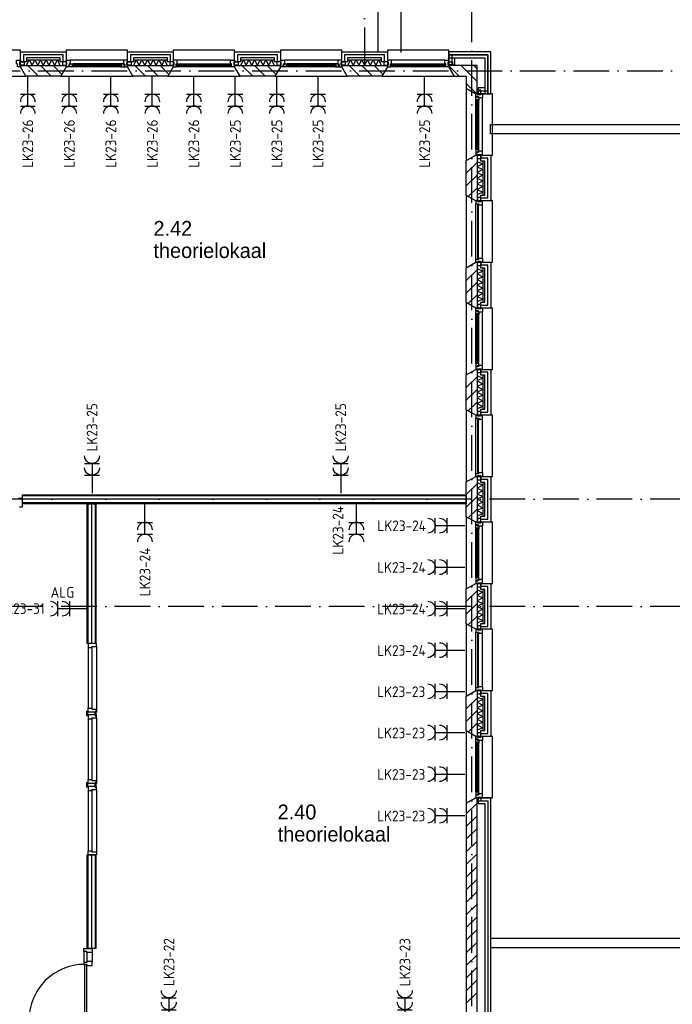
# Model space of a CAD drawing. Header units: millimetres. Extents: x -6587 to 112885, y 244 to 84344.
# Tile 55 of 57: x 76602 to 87571, y 42219 to 58769. Entities that reach past the tile are written whole.
import ezdxf
from ezdxf.enums import TextEntityAlignment as Align

# ---------------------------------------------------------------- set-up
doc = ezdxf.new("R2010")
doc.units = ezdxf.units.MM
doc.header["$LTSCALE"] = 100
doc.linetypes.add('DASHDOT', pattern=[9, 6, -1.5, 0, -1.5])
doc.layers.get('0').update_dxf_attribs({"color": 9, "linetype": 'CONTINUOUS'})
for name, color, linetype in [('AL$7----_STRAMIEN', 1, 'DASHDOT'), ('AL21----_BUITENWAND', 4, 'CONTINUOUS'), ('AL21K---_ISOLATIE', 1, 'CONTINUOUS'), ('AL22----_BINNENWAND', 7, 'CONTINUOUS'), ('AL27----_DAKEN', 7, 'CONTINUOUS'), ('AL28----_KONSTRUKTIE', 3, 'CONTINUOUS'), ('AL31----_BUITENKOZ', 7, 'CONTINUOUS'), ('AL32----_BINNENKOZ', 7, 'CONTINUOUS'), ('ALL-----_REFLIJNEN', 8, 'CONTINUOUS'), ('ALXA3---_VOLZWART', 14, 'CONTINUOUS'), ('ALXAB---_PREFABBETON', 1, 'CONTINUOUS'), ('BOUW', 8, 'CONTINUOUS'), ('EB62203-_ATTRIB', 2, 'CONTINUOUS'), ('EL62203-_KRACHT-WCD230', 3, 'CONTINUOUS'), ('LIJN025', 10, 'CONTINUOUS')]:
    doc.layers.add(name, color=color, linetype=linetype)
doc.styles.add('1_8', font='iso', dxfattribs={"width": 0.7, "height": 1.8})
doc.styles.add('BURO-025', font='BUROFONT.shx', dxfattribs={"height": 250})
doc.styles.add('NORATT', font='isocp.shx')

# ---------------------------------------------------------------- blocks, each defined once
blk = doc.blocks.new('ES3W2A')
for p, q in [((1.25, 2), (-1.25, 2)), ((0, 2), (0, -3)), ((1.25, 0), (-1.25, 0))]:
    blk.add_line(p, q)
for centre in [(0, 3.25), (0, 1.25)]:
    blk.add_arc(centre, 1.25, 180, 0)
at = {"color": 0, "style": 'NORATT'}
for tag, flags, p in [('VERMOGEN', 9, (-2.5, 5)), ('GROEP', 8, (0, 5)), ('SCHAK', 8, (2.5, 5)), ('GELIJK', 9, (5, 5)), ('TAL', 8, (2.5, 5)), ('KAST', 9, (7, 5))]:
    blk.add_attdef(tag, text='', height=1.8, rotation=90, dxfattribs=dict(at, flags=flags)).set_placement(p, align=Align.MIDDLE_CENTER)
at = {"color": 0, "style": 'NORATT', "flags": 8}
blk.add_attdef('DOEL', text='', height=1.8, rotation=90, dxfattribs=at).set_placement((-2.5, 5), align=Align.MIDDLE_LEFT)
at = {"color": 0, "style": 'NORATT', "flags": 9}
blk.add_attdef('M_CODE', text='', height=1.8, dxfattribs=at).set_placement((0, 0), align=Align.MIDDLE_CENTER)
blk = doc.blocks.new('A$Cb38f1ce1')
at = {"layer": 'AL$7----_STRAMIEN', "color": 1}
for p, q in [((80948, 1456), (80948, 70113)), ((86348, 44180), (45679, 44180)), ((86348, 42380), (750, 42380))]:
    blk.add_line(p, q, dxfattribs=at)
for points in [[(79148, 70113), (79148, 51380)], [(750, 51380), (86348, 51380)]]:
    blk.add_lwpolyline(points, dxfattribs=at)
at = {"layer": 'AL21----_BUITENWAND', "color": 8}
for p, q in [((73363, 51531), (73363, 51700)), ((73363, 51700), (74133, 51700)), ((74133, 51700), (74133, 51531)), ((75163, 51531), (75163, 51700)), ((75163, 51700), (75933, 51700)), ((75933, 51700), (75933, 51531)), ((76963, 51531), (76963, 51700)), ((76963, 51700), (77733, 51700)), ((77733, 51700), (77733, 51531)), ((78763, 51531), (78763, 51700)), ((78763, 51700), (79533, 51700)), ((79533, 51700), (79533, 51531)), ((81268, 51700), (80563, 51700)), ((80563, 51700), (80563, 51600)), ((81268, 51700), (80563, 51700)), ((80563, 51700), (80563, 51600)), ((81268, 51700), (80563, 51700)), ((80563, 51700), (80563, 51490)), ((81268, 50995), (81268, 51700)), ((81268, 50995), (81268, 51700)), ((81268, 50995), (81268, 51700)), ((73463, 51531), (73363, 51531)), ((74033, 51600), (73463, 51600)), ((73463, 51600), (73463, 51531)), ((74033, 51531), (74033, 51600)), ((74133, 51531), (74033, 51531)), ((75263, 51531), (75163, 51531)), ((75833, 51600), (75263, 51600)), ((75263, 51600), (75263, 51531)), ((75833, 51531), (75833, 51600)), ((75933, 51531), (75833, 51531)), ((77063, 51531), (76963, 51531)), ((77633, 51600), (77063, 51600)), ((77063, 51600), (77063, 51531)), ((77633, 51531), (77633, 51600)), ((77733, 51531), (77633, 51531)), ((78863, 51531), (78763, 51531)), ((79433, 51600), (78863, 51600)), ((78863, 51600), (78863, 51531)), ((79433, 51531), (79433, 51600)), ((79533, 51531), (79433, 51531)), ((80563, 51600), (81168, 51600)), ((80563, 51600), (81168, 51600)), ((80563, 51490), (80663, 51490)), ((80663, 51490), (80663, 51600)), ((80663, 51600), (81168, 51600)), ((81168, 51600), (81168, 50995)), ((81168, 51600), (81168, 50995)), ((81168, 51600), (81168, 51095)), ((81168, 51095), (81058, 51095)), ((81058, 51095), (81058, 50995)), ((81058, 50995), (81268, 50995)), ((81168, 50995), (81268, 50995)), ((81168, 50995), (81268, 50995)), ((81099, 49865), (81099, 49965)), ((81099, 49965), (81268, 49965)), ((81168, 49865), (81099, 49865)), ((81168, 49295), (81168, 49865)), ((81268, 49965), (81268, 49195)), ((81099, 49295), (81168, 49295)), ((81099, 49195), (81099, 49295)), ((81268, 49195), (81099, 49195)), ((81099, 48065), (81099, 48165)), ((81099, 48165), (81268, 48165)), ((81268, 48165), (81268, 47395)), ((81168, 48065), (81099, 48065)), ((81168, 47495), (81168, 48065)), ((81099, 47495), (81168, 47495)), ((81099, 47395), (81099, 47495)), ((81268, 47395), (81099, 47395)), ((81099, 46265), (81099, 46365)), ((81099, 46365), (81268, 46365)), ((81268, 46365), (81268, 45595)), ((81168, 46265), (81099, 46265)), ((81168, 45695), (81168, 46265)), ((81099, 45695), (81168, 45695)), ((81099, 45595), (81099, 45695)), ((81268, 45595), (81099, 45595)), ((81099, 44465), (81099, 44565)), ((81099, 44565), (81268, 44565)), ((81268, 44565), (81268, 43795)), ((81168, 44465), (81099, 44465)), ((81168, 43895), (81168, 44465)), ((81099, 43895), (81168, 43895)), ((81099, 43795), (81099, 43895)), ((81268, 43795), (81099, 43795)), ((81099, 42665), (81099, 42765)), ((81099, 42765), (81268, 42765)), ((81268, 42765), (81268, 41995)), ((81168, 42665), (81099, 42665)), ((81168, 42095), (81168, 42665)), ((81099, 42095), (81168, 42095)), ((81099, 41995), (81099, 42095)), ((81268, 41995), (81099, 41995)), ((81099, 40865), (81099, 40965)), ((81099, 40965), (81268, 40965)), ((81268, 40965), (81268, 40195)), ((81168, 40865), (81099, 40865)), ((81168, 40295), (81168, 40865)), ((81099, 40295), (81168, 40295)), ((81099, 40195), (81099, 40295)), ((81268, 40195), (81099, 40195)), ((81268, 39165), (81058, 39165)), ((81058, 39165), (81058, 39065)), ((81058, 39065), (81168, 39065)), ((81168, 39065), (81168, 38411)), ((81268, 37060), (81268, 39165)), ((81168, 38411), (81168, 33715)), ((81268, 32995), (81268, 37060))]:
    blk.add_line(p, q, dxfattribs=at)
at = {"layer": 'AL21K---_ISOLATIE', "color": 8, "linetype": 'Continuous'}
for p, q in [((73463, 51570), (74033, 51570)), ((73463, 51470), (74033, 51470)), ((73467, 51470), (73510, 51570)), ((73510, 51570), (73558, 51470)), ((73558, 51470), (73605, 51570)), ((73605, 51570), (73653, 51470)), ((73653, 51470), (73700, 51570)), ((73700, 51570), (73748, 51470)), ((73748, 51470), (73795, 51570)), ((73795, 51570), (73843, 51470)), ((73843, 51470), (73890, 51570)), ((73890, 51570), (73938, 51470)), ((73938, 51470), (73985, 51570)), ((73985, 51570), (74028, 51470)), ((75263, 51570), (75833, 51570)), ((75263, 51470), (75833, 51470)), ((75267, 51470), (75310, 51570)), ((75310, 51570), (75358, 51470)), ((75358, 51470), (75405, 51570)), ((75405, 51570), (75453, 51470)), ((75453, 51470), (75500, 51570)), ((75500, 51570), (75548, 51470)), ((75548, 51470), (75595, 51570)), ((75595, 51570), (75643, 51470)), ((75643, 51470), (75690, 51570)), ((75690, 51570), (75738, 51470)), ((75738, 51470), (75785, 51570)), ((75785, 51570), (75828, 51470)), ((77063, 51570), (77633, 51570)), ((77063, 51470), (77633, 51470)), ((77067, 51470), (77110, 51570)), ((77110, 51570), (77158, 51470)), ((77158, 51470), (77205, 51570)), ((77205, 51570), (77253, 51470)), ((77253, 51470), (77300, 51570)), ((77300, 51570), (77348, 51470)), ((77348, 51470), (77395, 51570)), ((77395, 51570), (77443, 51470)), ((77443, 51470), (77490, 51570)), ((77490, 51570), (77538, 51470)), ((77538, 51470), (77585, 51570)), ((77585, 51570), (77628, 51470)), ((78863, 51570), (79433, 51570)), ((78863, 51470), (79433, 51470)), ((78867, 51470), (78910, 51570)), ((78910, 51570), (78958, 51470)), ((78958, 51470), (79005, 51570)), ((79005, 51570), (79053, 51470)), ((79053, 51470), (79100, 51570)), ((79100, 51570), (79148, 51470)), ((79148, 51470), (79195, 51570)), ((79195, 51570), (79243, 51470)), ((79243, 51470), (79290, 51570)), ((79290, 51570), (79338, 51470)), ((79338, 51470), (79385, 51570)), ((79385, 51570), (79428, 51470)), ((81038, 49865), (81038, 49295)), ((81038, 49861), (81138, 49817)), ((81138, 49817), (81038, 49770)), ((81138, 49865), (81138, 49295)), ((81038, 49770), (81138, 49722)), ((81138, 49722), (81038, 49675)), ((81038, 49675), (81138, 49627)), ((81138, 49627), (81038, 49580)), ((81038, 49580), (81138, 49532)), ((81138, 49532), (81038, 49485)), ((81038, 49485), (81138, 49437)), ((81138, 49437), (81038, 49390)), ((81038, 49390), (81138, 49342)), ((81138, 49342), (81038, 49299)), ((81038, 48065), (81038, 47495)), ((81038, 48061), (81138, 48017)), ((81138, 48017), (81038, 47970)), ((81138, 48065), (81138, 47495)), ((81038, 47970), (81138, 47922)), ((81138, 47922), (81038, 47875)), ((81038, 47875), (81138, 47827)), ((81138, 47827), (81038, 47780)), ((81038, 47780), (81138, 47732)), ((81138, 47732), (81038, 47685)), ((81038, 47685), (81138, 47637)), ((81138, 47637), (81038, 47590)), ((81038, 47590), (81138, 47542)), ((81138, 47542), (81038, 47499)), ((81038, 46265), (81038, 45695)), ((81038, 46261), (81138, 46217)), ((81138, 46217), (81038, 46170)), ((81138, 46265), (81138, 45695)), ((81038, 46170), (81138, 46122)), ((81138, 46122), (81038, 46075)), ((81038, 46075), (81138, 46027)), ((81138, 46027), (81038, 45980)), ((81038, 45980), (81138, 45932)), ((81138, 45932), (81038, 45885)), ((81038, 45885), (81138, 45837)), ((81138, 45837), (81038, 45790)), ((81038, 45790), (81138, 45742)), ((81138, 45742), (81038, 45699)), ((81038, 44465), (81038, 43895)), ((81038, 44461), (81138, 44417)), ((81138, 44417), (81038, 44370)), ((81038, 44370), (81138, 44322)), ((81138, 44465), (81138, 43895)), ((81138, 44322), (81038, 44275)), ((81038, 44275), (81138, 44227)), ((81138, 44227), (81038, 44180)), ((81038, 44180), (81138, 44132)), ((81138, 44132), (81038, 44085)), ((81038, 44085), (81138, 44037)), ((81138, 44037), (81038, 43990)), ((81038, 43990), (81138, 43942)), ((81138, 43942), (81038, 43899)), ((81038, 42665), (81038, 42095)), ((81038, 42661), (81138, 42617)), ((81138, 42617), (81038, 42570)), ((81038, 42570), (81138, 42522)), ((81138, 42665), (81138, 42095)), ((81138, 42522), (81038, 42475)), ((81038, 42475), (81138, 42427)), ((81138, 42427), (81038, 42380)), ((81038, 42380), (81138, 42332)), ((81138, 42332), (81038, 42285)), ((81038, 42285), (81138, 42237)), ((81138, 42237), (81038, 42190)), ((81038, 42190), (81138, 42142)), ((81138, 42142), (81038, 42099)), ((81038, 40865), (81038, 40295)), ((81038, 40861), (81138, 40817)), ((81138, 40817), (81038, 40770)), ((81038, 40770), (81138, 40722)), ((81138, 40722), (81038, 40675)), ((81138, 40865), (81138, 40295)), ((81038, 40675), (81138, 40627)), ((81138, 40627), (81038, 40580)), ((81038, 40580), (81138, 40532)), ((81138, 40532), (81038, 40485)), ((81038, 40485), (81138, 40437)), ((81138, 40437), (81038, 40390)), ((81038, 40390), (81138, 40342)), ((81138, 40342), (81038, 40299))]:
    blk.add_line(p, q, dxfattribs=at)
at = {"layer": 'AL22----_BINNENWAND', "color": 8}
for p, q in [((73399, 44105), (73399, 44255)), ((73399, 44255), (80858, 44255)), ((80858, 44255), (80858, 44105)), ((80858, 44105), (73399, 44105)), ((74483, 41755), (74483, 44105)), ((74483, 44105), (74633, 44105)), ((74633, 44105), (74633, 41755)), ((74633, 41755), (74483, 41755))]:
    blk.add_line(p, q, dxfattribs=at)
at = {"layer": 'AL22----_BINNENWAND', "color": 8, "linetype": 'Continuous'}
for p, q in [((80858, 44240), (73399, 44240)), ((80858, 44120), (73399, 44120)), ((74498, 44105), (74498, 41755)), ((74618, 44105), (74618, 41755))]:
    blk.add_line(p, q, dxfattribs=at)
at = {"layer": 'AL27----_DAKEN', "color": 8}
for p, q in [((79758, 69390), (79758, 51690)), ((79368, 69000), (79368, 51690)), ((81267, 50326), (81267, 50480)), ((81267, 36800), (81267, 36646))]:
    blk.add_line(p, q, dxfattribs=at)
at = {"layer": 'AL28----_KONSTRUKTIE', "color": 8}
for p, q in [((73363, 51450), (73363, 51470)), ((73363, 51470), (74133, 51470)), ((74133, 51470), (74133, 51450)), ((75163, 51450), (75163, 51470)), ((75163, 51470), (75933, 51470)), ((75933, 51470), (75933, 51450)), ((76963, 51450), (76963, 51470)), ((76963, 51470), (77733, 51470)), ((77733, 51470), (77733, 51450)), ((78763, 51450), (78763, 51470)), ((78763, 51470), (79533, 51470)), ((79533, 51470), (79533, 51450)), ((73455, 51290), (73363, 51450)), ((74133, 51450), (74040, 51290)), ((75255, 51290), (75163, 51450)), ((75933, 51450), (75840, 51290)), ((77055, 51290), (76963, 51450)), ((77733, 51450), (77640, 51290)), ((78855, 51290), (78763, 51450)), ((79533, 51450), (79440, 51290)), ((74040, 51290), (73455, 51290)), ((75840, 51290), (75255, 51290)), ((77640, 51290), (77055, 51290)), ((79440, 51290), (78855, 51290)), ((80858, 49873), (81018, 49965)), ((80858, 49287), (80858, 49873)), ((81018, 49965), (81038, 49965)), ((81038, 49965), (81038, 49195)), ((81018, 49195), (80858, 49287)), ((81038, 49195), (81018, 49195)), ((80858, 48073), (81018, 48165)), ((81018, 48165), (81038, 48165)), ((81038, 48165), (81038, 47395)), ((80858, 47487), (80858, 48073)), ((81018, 47395), (80858, 47487)), ((81038, 47395), (81018, 47395)), ((80858, 46273), (81018, 46365)), ((81018, 46365), (81038, 46365)), ((81038, 46365), (81038, 45595)), ((80858, 45687), (80858, 46273)), ((81018, 45595), (80858, 45687)), ((81038, 45595), (81018, 45595)), ((80858, 44473), (81018, 44565)), ((81018, 44565), (81038, 44565)), ((81038, 44565), (81038, 43795)), ((80858, 43887), (80858, 44473)), ((81018, 43795), (80858, 43887)), ((81038, 43795), (81018, 43795)), ((80858, 42673), (81018, 42765)), ((81018, 42765), (81038, 42765)), ((81038, 42765), (81038, 41995)), ((80858, 42087), (80858, 42673)), ((81018, 41995), (80858, 42087)), ((81038, 41995), (81018, 41995)), ((80858, 40873), (81018, 40965)), ((81018, 40965), (81038, 40965)), ((81038, 40965), (81038, 40195)), ((80858, 40287), (80858, 40873)), ((81018, 40195), (80858, 40287)), ((81038, 40195), (81018, 40195))]:
    blk.add_line(p, q, dxfattribs=at)
at = {"layer": 'AL28----_KONSTRUKTIE', "color": 8, "linetype": 'Continuous'}
for p, q in [((81038, 51470), (80563, 51470)), ((80563, 51470), (80563, 51450)), ((81038, 50995), (81038, 51470)), ((80563, 51450), (80655, 51290)), ((80655, 51290), (80858, 51290)), ((80858, 51290), (80858, 51087)), ((80858, 51087), (81018, 50995)), ((81018, 50995), (81038, 50995)), ((81018, 39165), (80858, 39073)), ((80858, 39073), (80858, 33087)), ((81038, 39165), (81018, 39165)), ((81038, 32995), (81038, 39165))]:
    blk.add_line(p, q, dxfattribs=at)
at = {"layer": 'AL31----_BUITENKOZ', "color": 8}
for p, q in [((81267, 50480), (86348, 50480)), ((86348, 50326), (81267, 50326)), ((86348, 36800), (81267, 36800)), ((81267, 36646), (86348, 36646))]:
    blk.add_line(p, q, dxfattribs=at)
for points in [[(72333, 51450), (72240, 51290), (73455, 51290), (73363, 51450), (73363, 51730), (72333, 51730)], [(74133, 51450), (74040, 51290), (75255, 51290), (75163, 51450), (75163, 51730), (74133, 51730)], [(75933, 51450), (75840, 51290), (77055, 51290), (76963, 51450), (76963, 51730), (75933, 51730)], [(77733, 51450), (77640, 51290), (78855, 51290), (78763, 51450), (78763, 51730), (77733, 51730)], [(79533, 51450), (79440, 51290), (80655, 51290), (80563, 51450), (80563, 51730), (79533, 51730)], [(73353, 51475), (73353, 51531), (73424, 51531), (73424, 51475)], [(74143, 51475), (74143, 51531), (74072, 51531), (74072, 51475)], [(74133, 51450), (74133, 51475), (74143, 51475), (74143, 51531), (74133, 51531), (74133, 51564), (74200, 51564), (74200, 51501), (74183, 51501), (74183, 51486), (74177, 51486), (74177, 51450)], [(74189, 51447), (74187, 51451), (74180, 51451), (74180, 51481), (74202, 51481), (74202, 51486), (74194, 51486), (74194, 51501), (74200, 51501), (74247, 51501), (74249, 51488), (74232, 51488), (74232, 51447)], [(75106, 51447), (75108, 51451), (75115, 51451), (75115, 51481), (75093, 51481), (75093, 51486), (75101, 51486), (75101, 51501), (75096, 51501), (75049, 51501), (75046, 51488), (75063, 51488), (75063, 51447)], [(75163, 51450), (75163, 51475), (75153, 51475), (75153, 51531), (75163, 51531), (75163, 51564), (75096, 51564), (75096, 51501), (75113, 51501), (75113, 51486), (75119, 51486), (75119, 51450)], [(75153, 51475), (75153, 51531), (75224, 51531), (75224, 51475)], [(75943, 51475), (75943, 51531), (75872, 51531), (75872, 51475)], [(76953, 51475), (76953, 51531), (77024, 51531), (77024, 51475)], [(77743, 51475), (77743, 51531), (77672, 51531), (77672, 51475)], [(77733, 51450), (77733, 51475), (77743, 51475), (77743, 51531), (77733, 51531), (77733, 51564), (77800, 51564), (77800, 51501), (77783, 51501), (77783, 51486), (77777, 51486), (77777, 51450)], [(77789, 51447), (77787, 51451), (77780, 51451), (77780, 51481), (77802, 51481), (77802, 51486), (77794, 51486), (77794, 51501), (77800, 51501), (77847, 51501), (77849, 51488), (77832, 51488), (77832, 51447)], [(78706, 51447), (78708, 51451), (78715, 51451), (78715, 51481), (78693, 51481), (78693, 51486), (78701, 51486), (78701, 51501), (78696, 51501), (78649, 51501), (78646, 51488), (78663, 51488), (78663, 51447)], [(78763, 51450), (78763, 51475), (78753, 51475), (78753, 51531), (78763, 51531), (78763, 51564), (78696, 51564), (78696, 51501), (78713, 51501), (78713, 51486), (78719, 51486), (78719, 51450)], [(78753, 51475), (78753, 51531), (78824, 51531), (78824, 51475)], [(79543, 51475), (79543, 51531), (79472, 51531), (79472, 51475)], [(80553, 51475), (80553, 51531), (80624, 51531), (80624, 51475)], [(74232, 51449), (74232, 51463), (74249, 51463), (74249, 51449)], [(75063, 51449), (75063, 51463), (75046, 51463), (75046, 51449)], [(77832, 51449), (77832, 51463), (77849, 51463), (77849, 51449)], [(78663, 51449), (78663, 51463), (78646, 51463), (78646, 51449)], [(81018, 50995), (80858, 51087), (80858, 49873), (81018, 49965), (81298, 49965), (81298, 50995)], [(81018, 50995), (81043, 50995), (81043, 50985), (81099, 50985), (81099, 50995), (81132, 50995), (81132, 50928), (81069, 50928), (81069, 50945), (81054, 50945), (81054, 50951), (81018, 50951)], [(81043, 50985), (81099, 50985), (81099, 51056), (81043, 51056)], [(81015, 50938), (81019, 50941), (81019, 50948), (81049, 50948), (81049, 50925), (81054, 50925), (81054, 50933), (81069, 50933), (81069, 50928), (81069, 50881), (81056, 50879), (81056, 50896), (81015, 50896)], [(81017, 50896), (81031, 50896), (81031, 50879), (81017, 50879)], [(81015, 50022), (81019, 50019), (81019, 50012), (81049, 50012), (81049, 50035), (81054, 50035), (81054, 50027), (81069, 50027), (81069, 50032), (81069, 50079), (81056, 50081), (81056, 50064), (81015, 50064)], [(81017, 50064), (81031, 50064), (81031, 50081), (81017, 50081)], [(81018, 49965), (81043, 49965), (81043, 49975), (81099, 49975), (81099, 49965), (81132, 49965), (81132, 50032), (81069, 50032), (81069, 50015), (81054, 50015), (81054, 50009), (81018, 50009)], [(81043, 49975), (81099, 49975), (81099, 49904), (81043, 49904)], [(81018, 49195), (80858, 49287), (80858, 48073), (81018, 48165), (81298, 48165), (81298, 49195)], [(81043, 49185), (81099, 49185), (81099, 49256), (81043, 49256)], [(81043, 48175), (81099, 48175), (81099, 48104), (81043, 48104)], [(81018, 47395), (80858, 47487), (80858, 46273), (81018, 46365), (81298, 46365), (81298, 47395)], [(81015, 47338), (81019, 47341), (81019, 47348), (81049, 47348), (81049, 47325), (81054, 47325), (81054, 47333), (81069, 47333), (81069, 47328), (81069, 47281), (81056, 47279), (81056, 47296), (81015, 47296)], [(81018, 47395), (81043, 47395), (81043, 47385), (81099, 47385), (81099, 47395), (81132, 47395), (81132, 47328), (81069, 47328), (81069, 47345), (81054, 47345), (81054, 47351), (81018, 47351)], [(81043, 47385), (81099, 47385), (81099, 47456), (81043, 47456)], [(81017, 47296), (81031, 47296), (81031, 47279), (81017, 47279)], [(81015, 46422), (81019, 46419), (81019, 46412), (81049, 46412), (81049, 46435), (81054, 46435), (81054, 46427), (81069, 46427), (81069, 46432), (81069, 46479), (81056, 46481), (81056, 46464), (81015, 46464)], [(81017, 46464), (81031, 46464), (81031, 46481), (81017, 46481)], [(81018, 46365), (81043, 46365), (81043, 46375), (81099, 46375), (81099, 46365), (81132, 46365), (81132, 46432), (81069, 46432), (81069, 46415), (81054, 46415), (81054, 46409), (81018, 46409)], [(81043, 46375), (81099, 46375), (81099, 46304), (81043, 46304)], [(81018, 45595), (80858, 45687), (80858, 44473), (81018, 44565), (81298, 44565), (81298, 45595)], [(81043, 45585), (81099, 45585), (81099, 45656), (81043, 45656)], [(81043, 44575), (81099, 44575), (81099, 44504), (81043, 44504)], [(81018, 43795), (80858, 43887), (80858, 42673), (81018, 42765), (81298, 42765), (81298, 43795)], [(81015, 43738), (81019, 43741), (81019, 43748), (81049, 43748), (81049, 43725), (81054, 43725), (81054, 43733), (81069, 43733), (81069, 43728), (81069, 43681), (81056, 43679), (81056, 43696), (81015, 43696)], [(81017, 43696), (81031, 43696), (81031, 43679), (81017, 43679)], [(81018, 43795), (81043, 43795), (81043, 43785), (81099, 43785), (81099, 43795), (81132, 43795), (81132, 43728), (81069, 43728), (81069, 43745), (81054, 43745), (81054, 43751), (81018, 43751)], [(81043, 43785), (81099, 43785), (81099, 43856), (81043, 43856)], [(81015, 42822), (81019, 42819), (81019, 42812), (81049, 42812), (81049, 42835), (81054, 42835), (81054, 42827), (81069, 42827), (81069, 42832), (81069, 42879), (81056, 42881), (81056, 42864), (81015, 42864)], [(81017, 42864), (81031, 42864), (81031, 42881), (81017, 42881)], [(81018, 42765), (81043, 42765), (81043, 42775), (81099, 42775), (81099, 42765), (81132, 42765), (81132, 42832), (81069, 42832), (81069, 42815), (81054, 42815), (81054, 42809), (81018, 42809)], [(81043, 42775), (81099, 42775), (81099, 42704), (81043, 42704)], [(81018, 41995), (80858, 42087), (80858, 40873), (81018, 40965), (81298, 40965), (81298, 41995)], [(81043, 41985), (81099, 41985), (81099, 42056), (81043, 42056)], [(81043, 40975), (81099, 40975), (81099, 40904), (81043, 40904)], [(81018, 40195), (80858, 40287), (80858, 39073), (81018, 39165), (81298, 39165), (81298, 40195)], [(81043, 40185), (81099, 40185), (81099, 40256), (81043, 40256)], [(81015, 40138), (81019, 40141), (81019, 40148), (81049, 40148), (81049, 40125), (81054, 40125), (81054, 40133), (81069, 40133), (81069, 40128), (81069, 40081), (81056, 40079), (81056, 40096), (81015, 40096)], [(81017, 40096), (81031, 40096), (81031, 40079), (81017, 40079)], [(81018, 40195), (81043, 40195), (81043, 40185), (81099, 40185), (81099, 40195), (81132, 40195), (81132, 40128), (81069, 40128), (81069, 40145), (81054, 40145), (81054, 40151), (81018, 40151)], [(81015, 39222), (81019, 39219), (81019, 39212), (81049, 39212), (81049, 39235), (81054, 39235), (81054, 39227), (81069, 39227), (81069, 39232), (81069, 39279), (81056, 39281), (81056, 39264), (81015, 39264)], [(81017, 39264), (81031, 39264), (81031, 39281), (81017, 39281)], [(81018, 39165), (81043, 39165), (81043, 39175), (81099, 39175), (81099, 39165), (81132, 39165), (81132, 39232), (81069, 39232), (81069, 39215), (81054, 39215), (81054, 39209), (81018, 39209)], [(81043, 39175), (81099, 39175), (81099, 39104), (81043, 39104)]]:
    blk.add_lwpolyline(points, close=True, dxfattribs=at)
at = {"layer": 'AL31----_BUITENKOZ', "color": 8, "linetype": 'Continuous'}
for points in [[(73313, 51450), (73313, 51450), (73313, 51501), (73296, 51501), (73296, 51564), (73296, 51564), (73296, 51564), (73296, 51564), (73296, 51564), (73363, 51564), (73363, 51531), (73353, 51531), (73353, 51475), (73363, 51475), (73363, 51475), (73363, 51450)], [(75061, 51465), (75061, 51486), (74234, 51486), (74234, 51465)], [(75983, 51450), (75983, 51450), (75983, 51501), (76000, 51501), (76000, 51564), (76000, 51564), (76000, 51564), (76000, 51564), (76000, 51564), (75933, 51564), (75933, 51531), (75943, 51531), (75943, 51475), (75933, 51475), (75933, 51475), (75933, 51450)], [(76908, 51476), (76908, 51497), (75988, 51497), (75988, 51476)], [(76913, 51450), (76913, 51450), (76913, 51501), (76896, 51501), (76896, 51564), (76896, 51564), (76896, 51564), (76896, 51564), (76896, 51564), (76963, 51564), (76963, 51531), (76953, 51531), (76953, 51475), (76963, 51475), (76963, 51475), (76963, 51450)], [(78661, 51465), (78661, 51486), (77834, 51486), (77834, 51465)], [(79583, 51450), (79583, 51450), (79583, 51501), (79600, 51501), (79600, 51564), (79600, 51564), (79600, 51564), (79600, 51564), (79600, 51564), (79533, 51564), (79533, 51531), (79543, 51531), (79543, 51475), (79533, 51475), (79533, 51475), (79533, 51450)], [(80508, 51476), (80508, 51497), (79588, 51497), (79588, 51476)], [(80513, 51450), (80513, 51450), (80513, 51501), (80496, 51501), (80496, 51564), (80496, 51564), (80496, 51564), (80496, 51564), (80496, 51564), (80563, 51564), (80563, 51531), (80553, 51531), (80553, 51475), (80563, 51475), (80563, 51475), (80563, 51450)], [(81033, 50066), (81054, 50066), (81054, 50894), (81033, 50894)], [(81018, 49145), (81018, 49145), (81069, 49145), (81069, 49128), (81132, 49128), (81132, 49128), (81132, 49128), (81132, 49128), (81132, 49128), (81132, 49195), (81099, 49195), (81099, 49185), (81043, 49185), (81043, 49195), (81043, 49195), (81018, 49195)], [(81044, 48220), (81065, 48220), (81065, 49140), (81044, 49140)], [(81018, 48215), (81018, 48215), (81069, 48215), (81069, 48232), (81132, 48232), (81132, 48232), (81132, 48232), (81132, 48232), (81132, 48232), (81132, 48165), (81099, 48165), (81099, 48175), (81043, 48175), (81043, 48165), (81043, 48165), (81018, 48165)], [(81033, 46466), (81054, 46466), (81054, 47294), (81033, 47294)], [(81018, 45545), (81018, 45545), (81069, 45545), (81069, 45528), (81132, 45528), (81132, 45528), (81132, 45528), (81132, 45528), (81132, 45528), (81132, 45595), (81099, 45595), (81099, 45585), (81043, 45585), (81043, 45595), (81043, 45595), (81018, 45595)], [(81044, 44620), (81065, 44620), (81065, 45540), (81044, 45540)], [(81018, 44615), (81018, 44615), (81069, 44615), (81069, 44632), (81132, 44632), (81132, 44632), (81132, 44632), (81132, 44632), (81132, 44632), (81132, 44565), (81099, 44565), (81099, 44575), (81043, 44575), (81043, 44565), (81043, 44565), (81018, 44565)], [(81033, 42866), (81054, 42866), (81054, 43694), (81033, 43694)], [(81018, 41945), (81018, 41945), (81069, 41945), (81069, 41928), (81132, 41928), (81132, 41928), (81132, 41928), (81132, 41928), (81132, 41928), (81132, 41995), (81099, 41995), (81099, 41985), (81043, 41985), (81043, 41995), (81043, 41995), (81018, 41995)], [(81044, 41020), (81065, 41020), (81065, 41940), (81044, 41940)], [(81018, 41015), (81018, 41015), (81069, 41015), (81069, 41032), (81132, 41032), (81132, 41032), (81132, 41032), (81132, 41032), (81132, 41032), (81132, 40965), (81099, 40965), (81099, 40975), (81043, 40975), (81043, 40965), (81043, 40965), (81018, 40965)], [(81033, 39266), (81054, 39266), (81054, 40094), (81033, 40094)]]:
    blk.add_lwpolyline(points, close=True, dxfattribs=at)
at = {"layer": 'AL31----_BUITENKOZ', "color": 8}
for points in [[(75096, 51564), (74200, 51564)], [(75049, 51501), (74247, 51501)], [(76896, 51564), (76000, 51564)], [(78696, 51564), (77800, 51564)], [(78649, 51501), (77847, 51501)], [(80496, 51564), (79600, 51564)], [(75063, 51447), (74232, 51447)], [(76913, 51450), (75983, 51450)], [(78663, 51447), (77832, 51447)], [(80513, 51450), (79583, 51450)], [(81015, 50064), (81015, 50896)], [(81069, 50079), (81069, 50881)], [(81132, 50032), (81132, 50928)], [(81018, 48215), (81018, 49145)], [(81132, 48232), (81132, 49128)], [(81015, 46464), (81015, 47296)], [(81069, 46479), (81069, 47281)], [(81132, 46432), (81132, 47328)], [(81018, 44615), (81018, 45545)], [(81132, 44632), (81132, 45528)], [(81015, 42864), (81015, 43696)], [(81132, 42832), (81132, 43728)], [(81069, 42879), (81069, 43681)], [(81018, 41015), (81018, 41945)], [(81132, 41032), (81132, 41928)], [(81015, 39264), (81015, 40096)], [(81069, 39279), (81069, 40081)], [(81132, 39232), (81132, 40128)]]:
    blk.add_lwpolyline(points, dxfattribs=at)
at = {"layer": 'AL32----_BINNENKOZ', "color": 8}
for p, q in [((73399, 44192), (73332, 44192)), ((73399, 44053), (73399, 44192)), ((73349, 44053), (73399, 44053))]:
    blk.add_line(p, q, dxfattribs=at)
for points in [[(74640, 41755), (74501, 41755), (74501, 41688), (74564, 41688), (74564, 41705), (74640, 41705), (74640, 41755)], [(74501, 41688), (74501, 40672)], [(74564, 41688), (74564, 40672)], [(74640, 41705), (74640, 40655)]]:
    blk.add_lwpolyline(points, dxfattribs=at)
at = {"layer": 'ALL-----_REFLIJNEN', "color": 8, "linetype": 'Continuous'}
for p, q in [((74083, 51650), (73413, 51650)), ((73413, 51650), (73413, 51531)), ((74083, 51531), (74083, 51650)), ((75883, 51650), (75213, 51650)), ((75213, 51650), (75213, 51531)), ((75883, 51531), (75883, 51650)), ((77683, 51650), (77013, 51650)), ((77013, 51650), (77013, 51531)), ((77683, 51531), (77683, 51650)), ((79483, 51650), (78813, 51650)), ((78813, 51650), (78813, 51531)), ((79483, 51531), (79483, 51650)), ((80563, 51650), (81218, 51650)), ((81218, 51650), (80563, 51650)), ((81218, 51650), (80613, 51650)), ((80613, 51650), (80613, 51490)), ((81218, 51650), (81218, 50995)), ((81218, 50995), (81218, 51650)), ((81218, 51045), (81218, 51650)), ((81058, 51045), (81218, 51045)), ((81218, 49915), (81099, 49915)), ((81218, 49245), (81218, 49915)), ((81099, 49245), (81218, 49245)), ((81218, 48115), (81099, 48115)), ((81218, 47445), (81218, 48115)), ((81099, 47445), (81218, 47445)), ((81218, 46315), (81099, 46315)), ((81218, 45645), (81218, 46315)), ((81099, 45645), (81218, 45645)), ((81218, 44515), (81099, 44515)), ((81218, 43845), (81218, 44515)), ((80858, 44180), (73399, 44180)), ((74558, 44105), (74558, 41755)), ((81099, 43845), (81218, 43845)), ((81218, 42715), (81099, 42715)), ((81218, 42045), (81218, 42715)), ((81099, 42045), (81218, 42045)), ((81218, 40915), (81099, 40915)), ((81218, 40245), (81218, 40915)), ((74477, 40605), (74477, 40618)), ((74477, 40618), (74495, 40618)), ((74477, 40542), (74477, 40605)), ((74495, 40555), (74495, 40605)), ((74495, 40605), (74501, 40605)), ((74495, 40555), (74495, 40542)), ((74501, 40555), (74495, 40555)), ((74620, 40605), (74615, 40605)), ((74615, 40555), (74620, 40555)), ((74638, 40618), (74620, 40618)), ((74620, 40555), (74620, 40605)), ((74620, 40555), (74620, 40542)), ((74638, 40605), (74638, 40618)), ((74638, 40542), (74638, 40605)), ((74495, 40542), (74477, 40542)), ((74620, 40542), (74638, 40542)), ((81099, 40245), (81218, 40245)), ((74477, 39405), (74477, 39418)), ((74477, 39418), (74495, 39418)), ((74477, 39342), (74477, 39405)), ((74495, 39355), (74495, 39405)), ((74495, 39405), (74501, 39405)), ((74620, 39405), (74615, 39405)), ((74638, 39418), (74620, 39418)), ((74620, 39355), (74620, 39405)), ((74638, 39405), (74638, 39418)), ((74638, 39342), (74638, 39405)), ((74495, 39342), (74477, 39342)), ((74495, 39355), (74495, 39342)), ((74501, 39355), (74495, 39355)), ((74615, 39355), (74620, 39355)), ((74620, 39355), (74620, 39342)), ((74620, 39342), (74638, 39342)), ((81058, 39115), (81218, 39115)), ((81218, 39115), (81218, 38411)), ((81218, 38411), (81218, 38411)), ((81218, 38411), (81218, 37060)), ((74483, 36631), (74483, 38205)), ((74483, 38205), (74633, 38205)), ((74498, 38205), (74498, 36631)), ((74558, 38205), (74558, 36631)), ((74618, 38205), (74618, 36631)), ((74633, 38205), (74633, 36631)), ((81218, 37060), (81218, 33715)), ((74633, 36631), (74483, 36631))]:
    blk.add_line(p, q, dxfattribs=at)
for points in [[(74640, 40605), (74501, 40605), (74501, 40672), (74564, 40672), (74564, 40655), (74640, 40655), (74640, 40605)], [(74640, 40555), (74501, 40555), (74501, 40488), (74564, 40488), (74564, 40505), (74640, 40505), (74640, 40555)], [(74501, 40488), (74501, 39472)], [(74564, 40488), (74564, 39472)], [(74640, 40505), (74640, 39455)], [(74640, 39405), (74501, 39405), (74501, 39472), (74564, 39472), (74564, 39455), (74640, 39455), (74640, 39405)], [(74640, 39355), (74501, 39355), (74501, 39288), (74564, 39288), (74564, 39305), (74640, 39305), (74640, 39355)], [(74501, 39288), (74501, 38272)], [(74564, 39288), (74564, 38272)], [(74640, 39305), (74640, 38255)], [(74640, 38205), (74501, 38205), (74501, 38272), (74564, 38272), (74564, 38255), (74640, 38255), (74640, 38205)], [(74431, 36581), (74431, 36397)], [(74431, 36397), (74431, 36364), (74482, 36364), (74482, 36347), (74570, 36347), (74570, 36414), (74482, 36414), (74482, 36397), (74431, 36397), (74431, 36364)], [(74482, 36564), (74482, 36414)], [(74570, 36564), (74570, 36414)]]:
    blk.add_lwpolyline(points, dxfattribs=at)
for points in [[(74482, 36564), (74482, 36581), (74431, 36581), (74431, 36631), (74570, 36631), (74570, 36564)], [(74482, 36364), (74442, 36364), (74442, 35430), (74482, 35430)]]:
    blk.add_lwpolyline(points, close=True, dxfattribs=at)
blk.add_arc((74442, 35430), 934, 90, 180, dxfattribs=at)
at = {"layer": 'ALXA3---_VOLZWART', "color": 8}
for p, q in [((74083, 51650), (73413, 51650)), ((73413, 51650), (73413, 51531)), ((74083, 51531), (74083, 51650)), ((75883, 51650), (75213, 51650)), ((75213, 51650), (75213, 51531)), ((75883, 51531), (75883, 51650)), ((77683, 51650), (77013, 51650)), ((77013, 51650), (77013, 51531)), ((77683, 51531), (77683, 51650)), ((79483, 51650), (78813, 51650)), ((78813, 51650), (78813, 51531)), ((79483, 51531), (79483, 51650)), ((80563, 51650), (81218, 51650)), ((81218, 51650), (80563, 51650)), ((81218, 51650), (80613, 51650)), ((80613, 51650), (80613, 51490)), ((81218, 51650), (81218, 50995)), ((81218, 50995), (81218, 51650)), ((81218, 51045), (81218, 51650)), ((81058, 51045), (81218, 51045)), ((81218, 49915), (81099, 49915)), ((81218, 49245), (81218, 49915)), ((81099, 49245), (81218, 49245)), ((81218, 48115), (81099, 48115)), ((81218, 47445), (81218, 48115)), ((81099, 47445), (81218, 47445)), ((81218, 46315), (81099, 46315)), ((81218, 45645), (81218, 46315)), ((81099, 45645), (81218, 45645)), ((81218, 44515), (81099, 44515)), ((81218, 43845), (81218, 44515)), ((81099, 43845), (81218, 43845)), ((81218, 42715), (81099, 42715)), ((81218, 42045), (81218, 42715)), ((81099, 42045), (81218, 42045)), ((81218, 40915), (81099, 40915)), ((81218, 40245), (81218, 40915)), ((81099, 40245), (81218, 40245)), ((81058, 39115), (81218, 39115)), ((81218, 39115), (81218, 38411)), ((81218, 38411), (81218, 38411)), ((81218, 38411), (81218, 37060)), ((81218, 37060), (81218, 33715))]:
    blk.add_line(p, q, dxfattribs=at)
at = {"layer": 'ALXAB---_PREFABBETON', "color": 8}
for p, q in [((73487, 51470), (73667, 51290)), ((73699, 51470), (73879, 51290)), ((73911, 51470), (74059, 51322)), ((74124, 51470), (74133, 51461)), ((75287, 51470), (75467, 51290)), ((75499, 51470), (75679, 51290)), ((75711, 51470), (75859, 51322)), ((75924, 51470), (75933, 51461)), ((77087, 51470), (77267, 51290)), ((77299, 51470), (77479, 51290)), ((77511, 51470), (77659, 51322)), ((77724, 51470), (77733, 51461)), ((78887, 51470), (79067, 51290)), ((79099, 51470), (79279, 51290)), ((79311, 51470), (79459, 51322)), ((79524, 51470), (79533, 51461)), ((81038, 51204), (80772, 51470)), ((81038, 51417), (80984, 51470)), ((80740, 51290), (80563, 51467)), ((81035, 50995), (80858, 51172)), ((81038, 49840), (80858, 49660)), ((81038, 49628), (80858, 49448)), ((81038, 49416), (80890, 49269)), ((81038, 49204), (81029, 49195)), ((81038, 48040), (80858, 47860)), ((81038, 47828), (80858, 47648)), ((81038, 47616), (80890, 47469)), ((81038, 47404), (81029, 47395)), ((81038, 46240), (80858, 46060)), ((81038, 46028), (80858, 45848)), ((81038, 45816), (80890, 45669)), ((81038, 45604), (81029, 45595)), ((81038, 44440), (80858, 44260)), ((81038, 44228), (80858, 44048)), ((81038, 44016), (80890, 43869)), ((81038, 43804), (81029, 43795)), ((81038, 42640), (80858, 42460)), ((81038, 42428), (80858, 42248)), ((81038, 42216), (80890, 42069)), ((81038, 42004), (81029, 41995)), ((81038, 40840), (80858, 40660)), ((81038, 40628), (80858, 40448)), ((81038, 40416), (80890, 40269)), ((81038, 40204), (81029, 40195)), ((80858, 38891), (81038, 39071)), ((80858, 38679), (81038, 38859)), ((80858, 38467), (81038, 38647)), ((80858, 38255), (81038, 38435)), ((80858, 38043), (81038, 38223)), ((80858, 37831), (81038, 38011)), ((80858, 37618), (81038, 37798)), ((80858, 37406), (81038, 37586)), ((80858, 37194), (81038, 37374)), ((80858, 36982), (81038, 37162)), ((80858, 36770), (81038, 36950)), ((80858, 36558), (81038, 36738)), ((80858, 36346), (81038, 36526)), ((80858, 36134), (81038, 36314)), ((80858, 35921), (81038, 36101)), ((80858, 35709), (81038, 35889))]:
    blk.add_line(p, q, dxfattribs=at)
at = {"layer": 'BOUW', "style": 'BURO-025'}
for s, p in [('2.42', (75599, 48609)), ('theorielokaal', (75599, 48236)), ('2.40', (77687, 38800)), ('theorielokaal', (77687, 38427))]:
    blk.add_text(s, height=250, dxfattribs=at).set_placement(p)

msp = doc.modelspace()

# ---------------------------------------------------------------- block references
at = {"layer": 'EL62203-_KRACHT-WCD230'}
ref = msp.add_blockref('ES3W2A', (76738, 57516), dxfattribs=dict(at, xscale=100, yscale=100, zscale=100, rotation=180.0000000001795))
ref.add_attrib('GROEP', 'LK23-26', dxfattribs={"layer": 'EB62203-_ATTRIB', "color": 1, "height": 180, "rotation": 90, "style": '1_8', "flags": 8}).set_placement((76738, 57091), align=Align.MIDDLE_RIGHT)
ref = msp.add_blockref('ES3W2A', (77436, 57516), dxfattribs=dict(at, xscale=100, yscale=100, zscale=100, rotation=180.0000000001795))
ref.add_attrib('GROEP', 'LK23-26', dxfattribs={"layer": 'EB62203-_ATTRIB', "color": 1, "height": 180, "rotation": 90, "style": '1_8', "flags": 8}).set_placement((77436, 57091), align=Align.MIDDLE_RIGHT)
ref = msp.add_blockref('ES3W2A', (78134, 57516), dxfattribs=dict(at, xscale=100, yscale=100, zscale=100, rotation=180.0000000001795))
ref.add_attrib('GROEP', 'LK23-26', dxfattribs={"layer": 'EB62203-_ATTRIB', "color": 1, "height": 180, "rotation": 90, "style": '1_8', "flags": 8}).set_placement((78134, 57091), align=Align.MIDDLE_RIGHT)
ref = msp.add_blockref('ES3W2A', (78831, 57516), dxfattribs=dict(at, xscale=100, yscale=100, zscale=100, rotation=180.0000000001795))
ref.add_attrib('GROEP', 'LK23-26', dxfattribs={"layer": 'EB62203-_ATTRIB', "color": 1, "height": 180, "rotation": 90, "style": '1_8', "flags": 8}).set_placement((78831, 57091), align=Align.MIDDLE_RIGHT)
ref = msp.add_blockref('ES3W2A', (79529, 57516), dxfattribs=dict(at, xscale=100, yscale=100, zscale=100, rotation=180.0000000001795))
ref.add_attrib('GROEP', 'LK23-26', dxfattribs={"layer": 'EB62203-_ATTRIB', "color": 1, "height": 180, "rotation": 90, "style": '1_8', "flags": 8}).set_placement((79529, 57091), align=Align.MIDDLE_RIGHT)
ref = msp.add_blockref('ES3W2A', (80226, 57516), dxfattribs=dict(at, xscale=100, yscale=100, zscale=100, rotation=180.0000000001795))
ref.add_attrib('GROEP', 'LK23-25', dxfattribs={"layer": 'EB62203-_ATTRIB', "color": 1, "height": 180, "rotation": 90, "style": '1_8', "flags": 8}).set_placement((80226, 57091), align=Align.MIDDLE_RIGHT)
ref = msp.add_blockref('ES3W2A', (80924, 57516), dxfattribs=dict(at, xscale=100, yscale=100, zscale=100, rotation=180.0000000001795))
ref.add_attrib('GROEP', 'LK23-25', dxfattribs={"layer": 'EB62203-_ATTRIB', "color": 1, "height": 180, "rotation": 90, "style": '1_8', "flags": 8}).set_placement((80924, 57091), align=Align.MIDDLE_RIGHT)
ref = msp.add_blockref('ES3W2A', (81616, 57516), dxfattribs=dict(at, xscale=100, yscale=100, zscale=100, rotation=180.0000000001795))
ref.add_attrib('GROEP', 'LK23-25', dxfattribs={"layer": 'EB62203-_ATTRIB', "color": 1, "height": 180, "rotation": 90, "style": '1_8', "flags": 8}).set_placement((81616, 57091), align=Align.MIDDLE_RIGHT)
ref = msp.add_blockref('ES3W2A', (83407, 57516), dxfattribs=dict(at, xscale=100, yscale=100, zscale=100, rotation=180.0000000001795))
ref.add_attrib('GROEP', 'LK23-25', dxfattribs={"layer": 'EB62203-_ATTRIB', "color": 1, "height": 180, "rotation": 90, "style": '1_8', "flags": 8}).set_placement((83407, 57091), align=Align.MIDDLE_RIGHT)
ref = msp.add_blockref('ES3W2A', (77818, 51112, 1050), dxfattribs=dict(at, xscale=-100, yscale=100, zscale=100, rotation=359.9999999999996))
ref.add_attrib('GROEP', 'LK23-25', dxfattribs={"layer": 'EB62203-_ATTRIB', "color": 1, "height": 180, "rotation": 90, "style": '1_8', "flags": 8}).set_placement((77819, 52323, 1050), align=Align.MIDDLE_RIGHT)
ref = msp.add_blockref('ES3W2A', (81998, 51112, 1050), dxfattribs=dict(at, xscale=-100, yscale=100, zscale=100, rotation=359.9999999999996))
ref.add_attrib('GROEP', 'LK23-25', dxfattribs={"layer": 'EB62203-_ATTRIB', "color": 1, "height": 180, "rotation": 90, "style": '1_8', "flags": 8}).set_placement((81998, 52323, 1050), align=Align.MIDDLE_RIGHT)
ref = msp.add_blockref('ES3W2A', (78707, 50320, 1050), dxfattribs=dict(at, xscale=100, yscale=100, zscale=100, rotation=180.0000000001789))
ref.add_attrib('GROEP', 'LK23-24', dxfattribs={"layer": 'EB62203-_ATTRIB', "color": 1, "height": 180, "rotation": 90, "style": '1_8', "flags": 8}).set_placement((78707, 49895, 1050), align=Align.MIDDLE_RIGHT)
ref = msp.add_blockref('ES3W2A', (82261, 50320, 1050), dxfattribs=dict(at, xscale=100, yscale=100, zscale=100, rotation=180.0000000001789))
ref.add_attrib('GROEP', 'LK23-24', dxfattribs={"layer": 'EB62203-_ATTRIB', "color": 1, "height": 180, "rotation": 90, "style": '1_8', "flags": 8}).set_placement((81952, 50595, 1050), align=Align.MIDDLE_RIGHT)
ref = msp.add_blockref('ES3W2A', (83785, 50265, 1050), dxfattribs=dict(at, xscale=-100, yscale=100, zscale=100, rotation=89.99999999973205))
ref.add_attrib('GROEP', 'LK23-24', dxfattribs={"layer": 'EB62203-_ATTRIB', "color": 1, "height": 180, "rotation": 360, "style": '1_8', "flags": 8}).set_placement((82614, 50262, 1050), align=Align.MIDDLE_LEFT)
ref = msp.add_blockref('ES3W2A', (83785, 49568, 1050), dxfattribs=dict(at, xscale=-100, yscale=100, zscale=100, rotation=89.99999999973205))
ref.add_attrib('GROEP', 'LK23-24', dxfattribs={"layer": 'EB62203-_ATTRIB', "color": 1, "height": 180, "rotation": 360, "style": '1_8', "flags": 8}).set_placement((82610, 49562, 1050), align=Align.MIDDLE_LEFT)
ref = msp.add_blockref('ES3W2A', (77442, 48870, 1050), dxfattribs=dict(at, xscale=-100, yscale=100, zscale=100, rotation=89.99999999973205))
ref.add_attrib('DOEL', 'ALG', dxfattribs={"layer": 'EB62203-_ATTRIB', "color": 1, "height": 180, "rotation": 360, "style": '1_8', "flags": 8}).set_placement((77122, 49142, 1050), align=Align.MIDDLE_LEFT)
ref.add_attrib('GROEP', 'LK23-31', dxfattribs={"layer": 'EB62203-_ATTRIB', "color": 1, "height": 180, "rotation": 360, "style": '1_8', "flags": 8}).set_placement((76243, 48871, 1050), align=Align.MIDDLE_LEFT)
ref = msp.add_blockref('ES3W2A', (83785, 48870, 1050), dxfattribs=dict(at, xscale=-100, yscale=100, zscale=100, rotation=89.99999999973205))
ref.add_attrib('GROEP', 'LK23-24', dxfattribs={"layer": 'EB62203-_ATTRIB', "color": 1, "height": 180, "rotation": 360, "style": '1_8', "flags": 8}).set_placement((82610, 48864, 1050), align=Align.MIDDLE_LEFT)
ref = msp.add_blockref('ES3W2A', (83785, 48172, 1050), dxfattribs=dict(at, xscale=-100, yscale=100, zscale=100, rotation=89.99999999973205))
ref.add_attrib('GROEP', 'LK23-24', dxfattribs={"layer": 'EB62203-_ATTRIB', "color": 1, "height": 180, "rotation": 360, "style": '1_8', "flags": 8}).set_placement((82610, 48166, 1050), align=Align.MIDDLE_LEFT)
ref = msp.add_blockref('ES3W2A', (83785, 47479, 1050), dxfattribs=dict(at, xscale=-100, yscale=100, zscale=100, rotation=89.99999999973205))
ref.add_attrib('GROEP', 'LK23-23', dxfattribs={"layer": 'EB62203-_ATTRIB', "color": 1, "height": 180, "rotation": 360, "style": '1_8', "flags": 8}).set_placement((82610, 47473, 1050), align=Align.MIDDLE_LEFT)
ref = msp.add_blockref('ES3W2A', (83785, 46786, 1050), dxfattribs=dict(at, xscale=-100, yscale=100, zscale=100, rotation=89.99999999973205))
ref.add_attrib('GROEP', 'LK23-23', dxfattribs={"layer": 'EB62203-_ATTRIB', "color": 1, "height": 180, "rotation": 360, "style": '1_8', "flags": 8}).set_placement((82610, 46781, 1050), align=Align.MIDDLE_LEFT)
ref = msp.add_blockref('ES3W2A', (83785, 46088, 1050), dxfattribs=dict(at, xscale=-100, yscale=100, zscale=100, rotation=89.99999999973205))
ref.add_attrib('GROEP', 'LK23-23', dxfattribs={"layer": 'EB62203-_ATTRIB', "color": 1, "height": 180, "rotation": 360, "style": '1_8', "flags": 8}).set_placement((82610, 46083, 1050), align=Align.MIDDLE_LEFT)
ref = msp.add_blockref('ES3W2A', (83785, 45390, 1050), dxfattribs=dict(at, xscale=-100, yscale=100, zscale=100, rotation=89.99999999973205))
ref.add_attrib('GROEP', 'LK23-23', dxfattribs={"layer": 'EB62203-_ATTRIB', "color": 1, "height": 180, "rotation": 360, "style": '1_8', "flags": 8}).set_placement((82610, 45385, 1050), align=Align.MIDDLE_LEFT)
ref = msp.add_blockref('ES3W2A', (79108, 42128, 1050), dxfattribs=dict(at, xscale=-100, yscale=100, zscale=100))
ref.add_attrib('GROEP', 'LK23-22', dxfattribs={"layer": 'EB62203-_ATTRIB', "color": 1, "height": 180, "rotation": 90, "style": '1_8', "flags": 8}).set_placement((79110, 43332, 1050), align=Align.MIDDLE_RIGHT)
ref = msp.add_blockref('ES3W2A', (83076, 42128, 1050), dxfattribs=dict(at, xscale=-100, yscale=100, zscale=100))
ref.add_attrib('GROEP', 'LK23-23', dxfattribs={"layer": 'EB62203-_ATTRIB', "color": 1, "height": 180, "rotation": 90, "style": '1_8', "flags": 8}).set_placement((83077, 43332, 1050), align=Align.MIDDLE_RIGHT)
at = {"layer": 'LIJN025'}
msp.add_blockref('A$Cb38f1ce1', (3251, 6527), dxfattribs=at)

doc.saveas('drawing.dxf')
